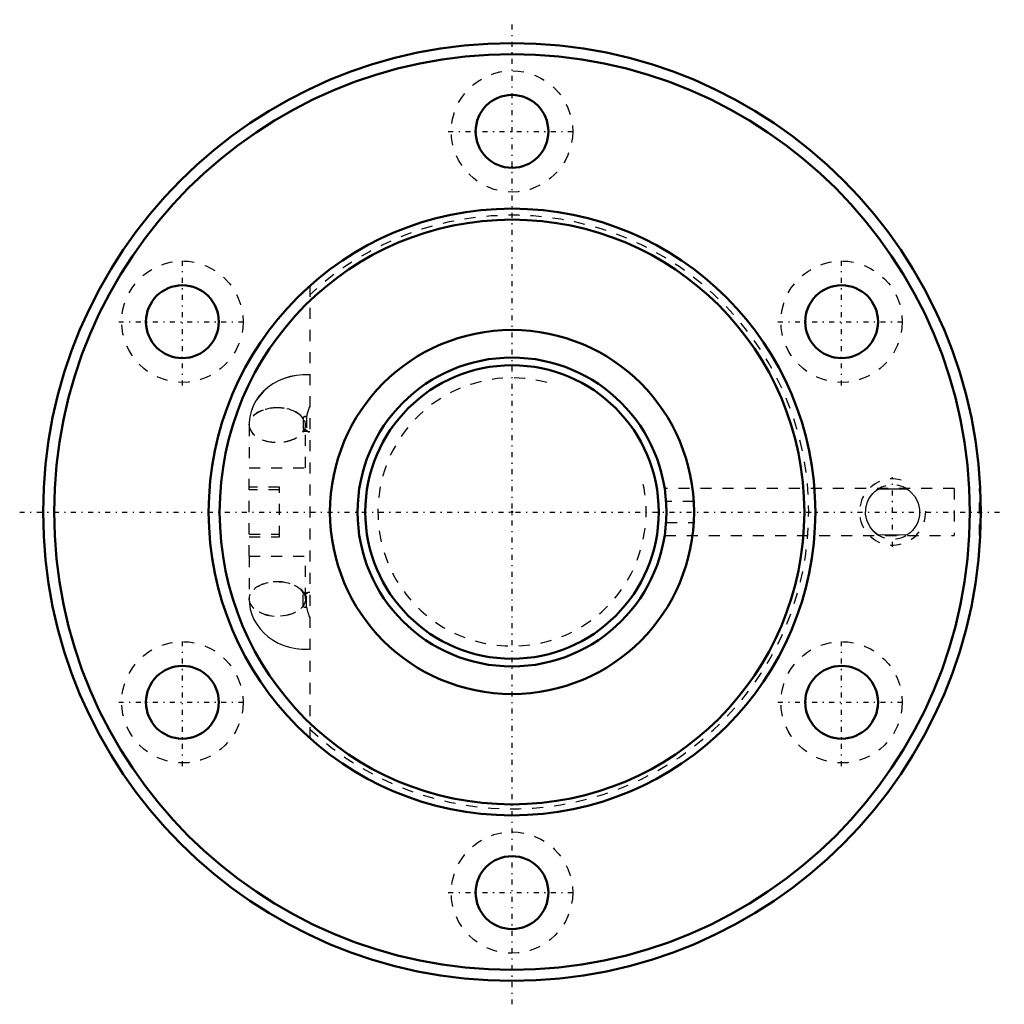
# Model space of a CAD drawing. Header units: millimetres. Extents: x -44.6 to 44.6, y -44.6 to 44.6.
import ezdxf

# ---------------------------------------------------------------- set-up
doc = ezdxf.new("R2010")
doc.units = ezdxf.units.MM
doc.linetypes.add('Center', pattern=[1.5, 0.45, -0.5, 0.05, -0.5])
doc.linetypes.add('Dashed', pattern=[2, 1, -1])
for name, color, linetype, lineweight in [('2d ConnectionPoints', 7, 'Continuous', 50), ('AM_0', 7, 'Continuous', 50), ('AM_5', 3, 'Continuous', 25), ('AM_7', 7, 'Center', 25), ('AM_9', 6, 'Dashed', 25)]:
    doc.layers.add(name, color=color, linetype=linetype, lineweight=lineweight)

# ---------------------------------------------------------------- blocks, each defined once
blk = doc.blocks.new('1_BIF2805V_10RR_Nut_0_in_BIF2805V_10RRG0_99LC0_000_2')
at = {"layer": 'AM_0'}
blk.add_line((42.447, -2.125), (42.448, -2.125), dxfattribs=at)
for centre, radius in [((0, 0), 42.5), ((0, 0), 41.5), ((0, 34.5), 3.3), ((0, 0), 27.5), ((0, 0), 26.5), ((-29.878, 17.25), 3.3), ((29.878, 17.25), 3.3), ((0, 0), 16.5), ((-29.878, -17.25), 3.3), ((29.878, -17.25), 3.3), ((0, -34.5), 3.3)]:
    blk.add_circle(centre, radius, dxfattribs=at)
at = {"layer": 'AM_5', "linetype": 'Dashed'}
blk.add_arc((34.5, 0), 3, 75, 15, dxfattribs=at)
at = {"layer": 'AM_7'}
for p, q in [((0, -44.625), (0, 44.625)), ((-5.775, 34.5), (5.775, 34.5)), ((-29.878, 11.475), (-29.878, 23.025)), ((29.878, 11.475), (29.878, 23.025)), ((-35.653, 17.25), (-24.103, 17.25)), ((24.103, 17.25), (35.653, 17.25)), ((34.5, -3.15), (34.5, 3.15)), ((-44.625, 0), (44.625, 0)), ((-29.878, -23.025), (-29.878, -11.475)), ((29.878, -23.025), (29.878, -11.475)), ((-35.653, -17.25), (-24.103, -17.25)), ((24.103, -17.25), (35.653, -17.25)), ((-5.775, -34.5), (5.775, -34.5))]:
    blk.add_line(p, q, dxfattribs=at)
at = {"layer": 'AM_9'}
for p, q in [((-18.33, 20.5), (-18.33, -20.5)), ((-18.94, 8.49), (-18.94, 7.271)), ((-18.64, 8.626), (-18.64, 7.407)), ((-23.82, 7.88), (-23.82, 4)), ((-18.72, 4), (-18.72, 7.88)), ((-23.83, -4), (-23.83, 4)), ((-23.83, 4), (-18.33, 4)), ((-21.08, 2.25), (-23.83, 2.25)), ((-21.08, 2), (-23.83, 2)), ((-21.08, -2.25), (-21.08, 2.25)), ((40.09, 2.125), (13.841, 2.125)), ((40.09, 2.125), (40.09, -2.125)), ((42.39, -2.125), (42.39, 2.125)), ((42.447, 2.125), (42.39, 2.125)), ((16.473, 0.951), (13.968, 0.951)), ((13.968, -0.951), (16.473, -0.951)), ((-23.83, -2), (-21.08, -2)), ((-23.83, -2.25), (-21.08, -2.25)), ((13.842, -2.125), (40.09, -2.125)), ((42.39, -2.125), (42.447, -2.125)), ((-23.83, -4), (-18.33, -4)), ((-23.82, -4), (-23.82, -7.88)), ((-18.72, -7.88), (-18.72, -4)), ((-18.935, -7.32), (-18.96, -7.31)), ((-18.94, -8.474), (-18.94, -7.287)), ((-18.64, -8.61), (-18.64, -7.423))]:
    blk.add_line(p, q, dxfattribs=at)
for points in [[(-18.33, 12.425), (-18.4, 12.43), (-18.969, 12.435), (-19.537, 12.384), (-20.099, 12.277), (-20.646, 12.113), (-21.171, 11.895), (-21.667, 11.623), (-22.126, 11.3), (-22.541, 10.932), (-22.906, 10.523), (-23.214, 10.081), (-23.463, 9.611), (-23.649, 9.123), (-23.773, 8.622), (-23.833, 8.115), (-23.84, 7.88)], [(-18.33, 12.415), (-18.402, 12.42), (-18.97, 12.425), (-19.538, 12.374), (-20.099, 12.267), (-20.645, 12.103), (-21.17, 11.884), (-21.665, 11.612), (-22.123, 11.29), (-22.538, 10.921), (-22.901, 10.513), (-23.209, 10.07), (-23.456, 9.601), (-23.642, 9.113), (-23.764, 8.613), (-23.824, 8.107), (-23.83, 7.88)], [(-18.914, 7.365), (-18.951, 7.324), (-18.978, 7.301), (-18.978, 7.301)], [(-18.978, 7.301), (-18.957, 7.311), (-18.906, 7.328), (-18.844, 7.342), (-18.779, 7.348), (-18.707, 7.349), (-18.639, 7.342), (-18.579, 7.33), (-18.53, 7.314), (-18.517, 7.308)], [(-18.973, 7.292), (-18.954, 7.302), (-18.904, 7.319), (-18.844, 7.331), (-18.78, 7.338), (-18.71, 7.339), (-18.644, 7.333), (-18.585, 7.321), (-18.537, 7.306), (-18.521, 7.299)], [(33.184, -2.077), (33.029, -1.969), (32.838, -1.812), (32.456, -1.366), (32.18, -0.815), (32.056, -0.266), (32.062, 0.316), (32.184, 0.826), (32.314, 1.125), (32.471, 1.388), (32.694, 1.667), (32.922, 1.885), (33.184, 2.077)], [(33.184, 2.077), (33.907, 2.104), (34.663, 2.11), (35.241, 2.101), (35.816, 2.077)], [(35.816, 2.077), (35.971, 1.969), (36.162, 1.812), (36.544, 1.366), (36.82, 0.815), (36.944, 0.266), (36.938, -0.316), (36.816, -0.826), (36.686, -1.125), (36.529, -1.388), (36.306, -1.667), (36.078, -1.885), (35.816, -2.077)], [(16.5, -0.057), (16.494, 0.436), (16.473, 0.951)], [(16.473, -0.951), (16.498, -0.273), (16.5, -0.057)], [(35.816, -2.077), (35.093, -2.104), (34.337, -2.11), (33.759, -2.101), (33.184, -2.077)], [(-23.83, -7.88), (-23.808, -8.305), (-23.726, -8.799), (-23.586, -9.279), (-23.39, -9.74), (-23.141, -10.178), (-22.84, -10.588), (-22.491, -10.967), (-22.097, -11.31), (-21.662, -11.614), (-21.19, -11.875), (-20.685, -12.089), (-20.155, -12.253), (-19.605, -12.364), (-19.043, -12.422), (-18.474, -12.423), (-18.33, -12.415)], [(-18.978, -7.301), (-18.978, -7.301), (-18.954, -7.321), (-18.913, -7.366)], [(-18.517, -7.308), (-18.537, -7.316), (-18.592, -7.333), (-18.656, -7.344), (-18.722, -7.349), (-18.793, -7.348), (-18.858, -7.339), (-18.916, -7.326), (-18.935, -7.32)]]:
    blk.add_lwpolyline(points, dxfattribs=at)
for centre in [(0, 34.5), (-29.878, 17.25), (29.878, 17.25), (-29.878, -17.25), (29.878, -17.25), (0, -34.5)]:
    blk.add_circle(centre, 5.5, dxfattribs=at)
for centre, radius, start, end in [((0, 0), 26.9, 227.04587, 132.95413), ((34.5, 0), 2.459, 57.6352, 132.83397), ((34.5, 0), 2.459, 356.99869, 2.28896), ((34.5, 0), 2.459, 229.36892, 304.6181)]:
    blk.add_arc(centre, radius, start, end, dxfattribs=at)
for centre, major_axis, ratio, start_param, end_param in [((-21.29, 7.88), (-2.55, 0), 0.615661, 3.540287, 6.307565), ((-21.29, 7.88), (-2.54, 0), 0.615661, 3.530835, 9.035536), ((-21.27, 7.88), (2.55, 0), 0.615661, 2.097795, 3.141593), ((-21.27, 7.88), (2.55, 0), 0.615661, 4.185391, 8.38098), ((-17.465, 9.62), (1.056, 2.321), 0.307831, 1.721565, 2.148041), ((-17.465, 9.62), (1.052, 2.312), 0.307831, 1.725206, 2.157493), ((-18.74, 8.49), (-0.2, 0), 0.788011, 4.18879, 6.283185), ((-18.74, 8.474), (-0.2, 0), 0.788011, 4.18879, 6.283185), ((-21.27, 7.88), (2.55, 0), 0.615661, 3.141593, 4.185391), ((-21.29, 7.88), (-2.55, 0), 0.615661, 1.006177, 2.742898), ((-18.74, 7.287), (-0.2, 0), 0.788011, 4.18879, 6.283185), ((-18.74, 7.271), (-0.2, 0), 0.788011, 4.18879, 5.683052), ((-17.465, 9.62), (1.052, 2.312), 0.307831, 2.935978, 3.368265), ((-17.465, 9.62), (1.056, 2.321), 0.307831, 2.94543, 3.371907), ((-21.29, -7.88), (2.54, 0), 0.615661, 2.090989, 3.052828), ((-21.29, -7.88), (2.54, 0), 0.615661, 0.389242, 2.090989), ((-21.29, -7.88), (2.54, 0), 0.615661, 3.052828, 3.141364), ((-21.29, -7.88), (2.54, 0), 0.615661, 3.141364, 5.893943), ((-18.74, -7.287), (0.2, 0), 0.788011, 3.141593, 5.235988), ((-17.465, -9.62), (-1.052, 2.312), 0.307831, 6.056513, 6.4888), ((-18.74, -8.474), (0.2, 0), 0.788011, 3.141593, 5.235988), ((-17.465, -9.62), (-1.052, 2.312), 0.307831, 0.984099, 1.416386)]:
    blk.add_ellipse(centre, major_axis=major_axis, ratio=ratio, start_param=start_param, end_param=end_param, dxfattribs=at)
blk.add_ellipse((-21.27, -7.88), major_axis=(2.55, 0), ratio=0.615661, dxfattribs=at)
blk = doc.blocks.new('2_BIF2805V_10RR000_Shaft_0_in_BIF2805V_10RRG0_99LC0_000_2')
at = {"layer": 'AM_0'}
for radius in [14, 13.3]:
    blk.add_circle((0, 0), radius, dxfattribs=at)
at = {"layer": 'AM_5', "linetype": 'Dashed'}
blk.add_arc((0, 0), 12.159, 75, 15, dxfattribs=at)

msp = doc.modelspace()

# ---------------------------------------------------------------- linework, layer by layer
at = {"layer": '2d ConnectionPoints'}
msp.add_point((0, 0), dxfattribs=at)
msp.add_point((0, 0), dxfattribs=at)

# ---------------------------------------------------------------- block references
for name in ['1_BIF2805V_10RR_Nut_0_in_BIF2805V_10RRG0_99LC0_000_2', '2_BIF2805V_10RR000_Shaft_0_in_BIF2805V_10RRG0_99LC0_000_2']:
    msp.add_blockref(name, (0, 0))

doc.saveas('drawing.dxf')
